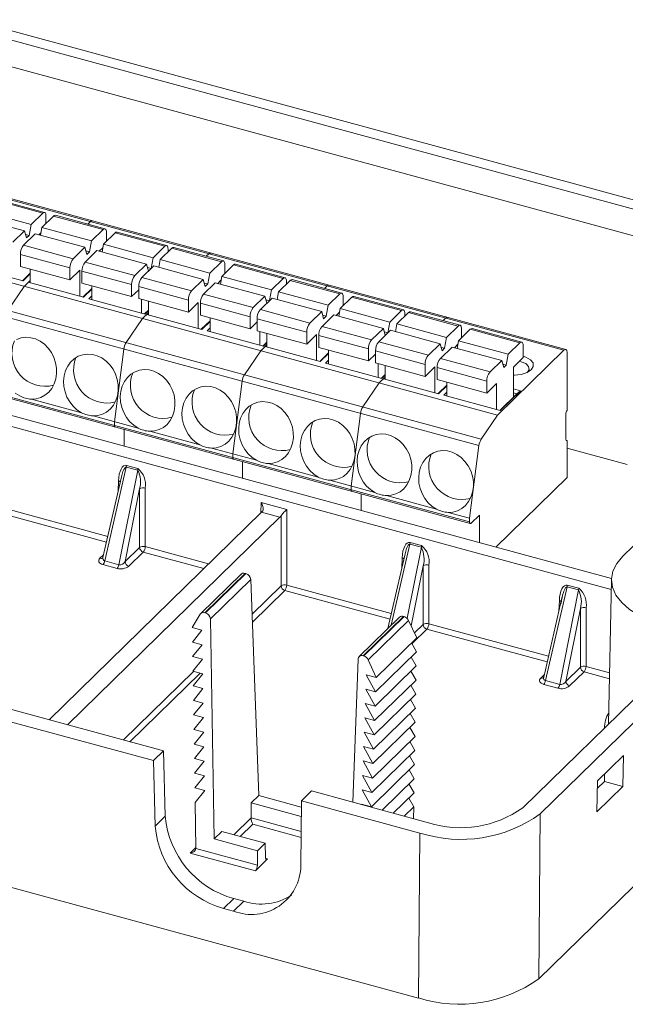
# Model space of a CAD drawing. Header units: millimetres. Extents: x -128 to 35, y 140 to 263.
# Tile 2 of 7: x -94 to -51, y 140 to 210. Entities that reach past the tile are written whole.
import ezdxf

# ---------------------------------------------------------------- set-up
doc = ezdxf.new("R2010")
doc.units = ezdxf.units.MM

msp = doc.modelspace()

# ---------------------------------------------------------------- linework, layer by layer
at = {"color": 7, "linetype": 'Continuous', "lineweight": 15}
for p, q in [((-99.108, 210.542), (-33.13, 192.611)), ((-43.19, 194.668), (-98.976, 209.83)), ((-98.96, 207.917), (-44.719, 193.176)), ((-99.379, 198.466), (-55.247, 186.471)), ((-55.115, 186.525), (-99.248, 198.519)), ((-96.191, 197.28), (-92.631, 196.312)), ((-92.5, 196.366), (-96.06, 197.334)), ((-93.471, 195.492), (-97.031, 196.46)), ((-97.498, 196.004), (-93.938, 195.037)), ((-93.471, 195.492), (-92.631, 196.312)), ((-92.697, 195.282), (-91.857, 196.102)), ((-92.398, 195.574), (-92.398, 196.111)), ((-91.857, 196.102), (-88.298, 195.135)), ((-88.166, 195.188), (-91.726, 196.156)), ((-89.392, 195.522), (-89.208, 195.701)), ((-94.778, 194.217), (-93.938, 195.037)), ((-93.938, 195.037), (-93.798, 194.531)), ((-93.611, 194.713), (-93.471, 195.492)), ((-92.697, 195.282), (-92.797, 194.727)), ((-89.138, 194.315), (-92.697, 195.282)), ((-89.138, 194.315), (-88.298, 195.135)), ((-88.064, 194.286), (-88.064, 194.934)), ((-83.744, 193.987), (-87.304, 194.954)), ((-94.004, 194.007), (-93.164, 194.827)), ((-93.868, 194.783), (-93.611, 194.713)), ((-93.798, 194.531), (-93.611, 194.713)), ((-93.164, 194.827), (-89.604, 193.859)), ((-92.908, 194.757), (-92.767, 194.894)), ((-89.278, 193.535), (-89.138, 194.315)), ((-88.275, 194.08), (-87.435, 194.9)), ((-87.435, 194.9), (-83.875, 193.933)), ((-60.007, 181.825), (-104.14, 193.819)), ((-90.444, 193.039), (-94.004, 194.007)), ((-90.444, 193.039), (-89.604, 193.859)), ((-89.604, 193.859), (-89.464, 193.353)), ((-89.582, 192.805), (-88.742, 193.625)), ((-89.534, 193.605), (-89.278, 193.535)), ((-89.464, 193.353), (-89.278, 193.535)), ((-88.742, 193.625), (-85.182, 192.657)), ((-88.574, 193.579), (-88.321, 193.826)), ((-88.275, 194.08), (-88.375, 193.525)), ((-84.715, 193.113), (-88.275, 194.08)), ((-84.715, 193.113), (-83.875, 193.933)), ((-84.207, 192.975), (-83.367, 193.794)), ((-83.642, 193.526), (-83.642, 193.732)), ((-83.367, 193.794), (-79.807, 192.827)), ((-79.676, 192.881), (-83.236, 193.848)), ((-94.237, 193.35), (-90.678, 192.383)), ((-94.237, 192.493), (-94.237, 193.35)), ((-84.854, 192.343), (-84.715, 193.113)), ((-84.207, 192.975), (-84.307, 192.419)), ((-80.647, 192.007), (-84.207, 192.975)), ((-80.902, 193.214), (-80.718, 193.394)), ((-80.647, 192.007), (-79.807, 192.827)), ((-98.087, 192.553), (-94.041, 191.453)), ((-94.237, 192.493), (-90.678, 191.526)), ((-93.537, 191.316), (-93.537, 192.303)), ((-90.678, 192.383), (-90.678, 191.526)), ((-89.978, 192.209), (-90.678, 191.526)), ((-89.978, 192.209), (-89.978, 190.349)), ((-89.815, 192.148), (-86.256, 191.181)), ((-89.815, 191.291), (-89.815, 192.148)), ((-86.022, 191.837), (-89.582, 192.805)), ((-86.022, 191.837), (-85.182, 192.657)), ((-85.514, 191.699), (-84.674, 192.519)), ((-85.182, 192.657), (-85.044, 192.158)), ((-85.112, 192.403), (-84.862, 192.335)), ((-84.674, 192.519), (-81.114, 191.552)), ((-79.785, 191.773), (-78.945, 192.593)), ((-79.574, 191.979), (-79.574, 192.626)), ((-78.945, 192.593), (-75.385, 191.625)), ((-75.254, 191.679), (-78.814, 192.647)), ((-105.481, 191.628), (-61.348, 179.634)), ((-61.183, 180.098), (-105.316, 192.092)), ((-93.537, 191.994), (-94.081, 191.464)), ((-94.041, 191.453), (-93.537, 191.945)), ((-93.969, 191.055), (-93.537, 191.476)), ((-81.954, 190.732), (-85.514, 191.699)), ((-81.954, 190.732), (-81.114, 191.552)), ((-81.114, 191.552), (-80.974, 191.045)), ((-80.787, 191.228), (-80.647, 192.007)), ((-80.083, 191.272), (-79.831, 191.518)), ((-79.785, 191.773), (-79.885, 191.217)), ((-76.225, 190.805), (-79.785, 191.773)), ((-76.225, 190.805), (-75.385, 191.625)), ((-75.717, 190.667), (-74.876, 191.487)), ((-75.152, 191.218), (-75.152, 191.424)), ((-74.876, 191.487), (-71.317, 190.519)), ((-71.186, 190.573), (-74.745, 191.541)), ((-95.145, 189.328), (-93.969, 191.055)), ((-93.665, 191.351), (-89.707, 190.276)), ((-89.815, 191.291), (-86.256, 190.324)), ((-89.115, 190.903), (-89.747, 190.286)), ((-89.707, 190.276), (-89.115, 190.853)), ((-89.115, 190.115), (-89.115, 191.101)), ((-86.256, 191.181), (-86.256, 190.324)), ((-85.747, 190.82), (-86.256, 190.324)), ((-85.747, 191.043), (-82.187, 190.075)), ((-85.747, 190.186), (-85.747, 191.043)), ((-81.092, 190.497), (-80.252, 191.317)), ((-81.044, 191.297), (-80.787, 191.228)), ((-80.974, 191.045), (-80.787, 191.228)), ((-80.252, 191.317), (-76.692, 190.35)), ((-76.363, 190.036), (-76.225, 190.805)), ((-72.227, 191.086), (-72.411, 190.907)), ((-89.115, 190.384), (-89.331, 190.173)), ((-89.331, 190.173), (-85.285, 189.074)), ((-85.747, 190.186), (-82.187, 189.218)), ((-85.556, 190.134), (-85.556, 189.147)), ((-85.047, 189.009), (-85.047, 189.995)), ((-82.187, 190.075), (-82.187, 189.218)), ((-77.532, 189.53), (-81.092, 190.497)), ((-77.532, 189.53), (-76.692, 190.35)), ((-77.023, 189.392), (-76.183, 190.212)), ((-76.692, 190.35), (-76.554, 189.85)), ((-76.621, 190.095), (-76.372, 190.028)), ((-76.183, 190.212), (-72.623, 189.244)), ((-75.717, 190.667), (-75.816, 190.112)), ((-72.157, 189.7), (-75.717, 190.667)), ((-72.157, 189.7), (-71.317, 190.519)), ((-71.294, 189.465), (-70.454, 190.285)), ((-71.083, 189.671), (-71.083, 190.319)), ((-70.454, 190.285), (-66.895, 189.318)), ((-66.763, 189.372), (-70.323, 190.339)), ((-85.047, 189.356), (-85.325, 189.084)), ((-85.285, 189.074), (-85.047, 189.306)), ((-81.487, 189.901), (-82.187, 189.218)), ((-81.487, 189.901), (-81.487, 188.042)), ((-81.325, 189.841), (-77.765, 188.874)), ((-81.325, 188.984), (-81.325, 189.841)), ((-73.464, 188.424), (-77.023, 189.392)), ((-72.297, 188.92), (-72.157, 189.7)), ((-71.294, 189.465), (-71.394, 188.91)), ((-67.735, 188.498), (-71.294, 189.465)), ((-67.735, 188.498), (-66.895, 189.318)), ((-86.655, 187.02), (-85.479, 188.747)), ((-85.047, 189.168), (-85.479, 188.747)), ((-85.175, 189.044), (-81.217, 187.968)), ((-81.325, 188.984), (-77.765, 188.016)), ((-80.625, 188.595), (-81.256, 187.979)), ((-80.625, 187.807), (-80.625, 188.794)), ((-77.765, 188.874), (-77.765, 188.016)), ((-77.257, 188.735), (-73.697, 187.768)), ((-77.257, 187.878), (-77.257, 188.735)), ((-73.464, 188.424), (-72.623, 189.244)), ((-72.623, 189.244), (-72.483, 188.738)), ((-72.601, 188.19), (-71.761, 189.01)), ((-72.553, 188.99), (-72.297, 188.92)), ((-72.483, 188.738), (-72.297, 188.92)), ((-71.761, 189.01), (-68.201, 188.042)), ((-71.593, 188.964), (-71.34, 189.211)), ((-67.226, 188.36), (-66.386, 189.179)), ((-66.661, 188.911), (-66.661, 189.117)), ((-66.386, 189.179), (-62.826, 188.212)), ((-62.695, 188.266), (-66.255, 189.233)), ((-63.737, 188.779), (-63.921, 188.599)), ((-81.217, 187.968), (-80.625, 188.546)), ((-80.625, 188.077), (-80.841, 187.866)), ((-77.257, 188.513), (-77.765, 188.016)), ((-77.257, 187.878), (-73.697, 186.911)), ((-69.041, 187.222), (-72.601, 188.19)), ((-69.041, 187.222), (-68.201, 188.042)), ((-68.533, 187.084), (-67.693, 187.904)), ((-68.201, 188.042), (-68.063, 187.543)), ((-67.873, 187.728), (-67.735, 188.498)), ((-67.693, 187.904), (-64.133, 186.937)), ((-67.226, 188.36), (-67.326, 187.804)), ((-63.666, 187.392), (-67.226, 188.36)), ((-63.666, 187.392), (-62.826, 188.212)), ((-62.804, 187.158), (-61.964, 187.978)), ((-62.593, 187.364), (-62.593, 188.011)), ((-61.964, 187.978), (-58.404, 187.01)), ((-58.273, 187.064), (-61.833, 188.032)), ((-80.841, 187.866), (-76.795, 186.766)), ((-77.065, 187.826), (-77.065, 186.84)), ((-76.557, 186.701), (-76.557, 187.688)), ((-73.697, 187.768), (-73.697, 186.911)), ((-72.997, 187.594), (-73.697, 186.911)), ((-72.997, 187.594), (-72.997, 185.734)), ((-72.835, 187.533), (-69.275, 186.566)), ((-72.835, 186.676), (-72.835, 187.533)), ((-68.131, 187.788), (-67.881, 187.72)), ((-63.806, 186.613), (-63.666, 187.392)), ((-86.82, 186.556), (-87.485, 181.348)), ((-76.557, 186.861), (-76.988, 186.44)), ((-76.557, 187.048), (-76.834, 186.777)), ((-76.795, 186.766), (-76.557, 186.999)), ((-76.684, 186.736), (-72.727, 185.661)), ((-72.835, 186.676), (-69.275, 185.709)), ((-72.134, 185.5), (-72.134, 186.486)), ((-69.275, 186.566), (-69.275, 185.709)), ((-64.973, 186.117), (-68.533, 187.084)), ((-64.973, 186.117), (-64.133, 186.937)), ((-64.133, 186.937), (-63.993, 186.43)), ((-64.111, 185.882), (-63.271, 186.702)), ((-64.063, 186.682), (-63.806, 186.613)), ((-63.993, 186.43), (-63.806, 186.613)), ((-63.271, 186.702), (-59.711, 185.735)), ((-63.103, 186.657), (-62.85, 186.903)), ((-62.804, 187.158), (-62.904, 186.602)), ((-59.244, 186.19), (-62.804, 187.158)), ((-55.247, 186.471), (-60.007, 181.825)), ((-59.244, 186.19), (-58.404, 187.01)), ((-58.171, 185.952), (-58.171, 186.809)), ((-62.014, 174.166), (-106.146, 186.16)), ((-106.095, 186.033), (-61.963, 174.039)), ((-78.164, 184.713), (-76.988, 186.44)), ((-72.134, 186.288), (-72.766, 185.671)), ((-72.727, 185.661), (-72.134, 186.238)), ((-72.134, 185.769), (-72.351, 185.558)), ((-68.766, 186.205), (-69.275, 185.709)), ((-68.766, 186.428), (-65.206, 185.46)), ((-68.766, 185.571), (-68.766, 186.428)), ((-60.551, 184.915), (-64.111, 185.882)), ((-59.384, 185.411), (-59.244, 186.19)), ((-58.871, 185.269), (-58.171, 185.952)), ((-55.013, 186.27), (-55.013, 182.156)), ((-72.351, 185.558), (-68.304, 184.459)), ((-68.766, 185.571), (-65.206, 184.603)), ((-68.575, 185.519), (-68.575, 184.532)), ((-68.066, 184.394), (-68.066, 185.38)), ((-65.206, 185.46), (-65.206, 184.603)), ((-64.506, 185.286), (-65.206, 184.603)), ((-64.506, 185.286), (-64.506, 183.426)), ((-64.344, 185.226), (-60.784, 184.258)), ((-64.344, 184.369), (-64.344, 185.226)), ((-60.551, 184.915), (-59.711, 185.735)), ((-59.711, 185.735), (-59.571, 185.229)), ((-59.641, 185.48), (-59.384, 185.411)), ((-59.571, 185.229), (-59.384, 185.411)), ((-58.871, 185.269), (-58.871, 183.121)), ((-51.85, 169.322), (-107.524, 184.453)), ((-51.834, 170.099), (-106.447, 184.941)), ((-68.066, 184.553), (-68.498, 184.132)), ((-68.066, 184.741), (-68.344, 184.469)), ((-68.304, 184.459), (-68.066, 184.691)), ((-68.194, 184.429), (-64.236, 183.353)), ((-64.344, 184.369), (-60.784, 183.401)), ((-78.329, 184.249), (-78.994, 179.04)), ((-68.498, 184.132), (-69.674, 182.405)), ((-63.644, 183.98), (-64.276, 183.364)), ((-64.236, 183.353), (-63.644, 183.931)), ((-63.644, 183.192), (-63.644, 184.179)), ((-60.784, 184.258), (-60.784, 183.401)), ((-60.084, 184.085), (-60.784, 183.401)), ((-60.084, 184.085), (-60.084, 182.225)), ((-58.367, 183.563), (-58.871, 183.7)), ((-89.861, 181.993), (-93.443, 182.967)), ((-63.644, 183.462), (-63.86, 183.251)), ((-63.86, 183.251), (-59.814, 182.151)), ((-58.638, 183.349), (-59.854, 182.162)), ((-59.814, 182.151), (-58.367, 183.563)), ((-58.638, 183.349), (-58.871, 183.412)), ((-58.367, 183.563), (-58.638, 183.349)), ((-85.793, 180.888), (-89.021, 181.765)), ((-69.839, 181.941), (-70.504, 176.733)), ((-61.183, 180.098), (-60.007, 181.825)), ((-55.107, 181.893), (-55.107, 180.093)), ((-87.485, 181.348), (-87.485, 181.089)), ((-86.785, 180.785), (-86.785, 179.598)), ((-81.371, 179.686), (-84.953, 180.659)), ((-77.303, 178.58), (-80.531, 179.458)), ((-62.014, 174.425), (-61.348, 179.634)), ((-55.013, 180.013), (-55.1, 180.037)), ((-55.013, 180.013), (-55.013, 177.356)), ((-55.013, 179.457), (-50.707, 178.287)), ((-78.994, 178.781), (-78.994, 179.04)), ((-86.64, 178.096), (-88.189, 171.367)), ((-85.817, 177.872), (-86.64, 178.096)), ((-86.626, 178.216), (-85.802, 177.993)), ((-78.294, 177.29), (-78.294, 178.478)), ((-72.881, 177.378), (-76.462, 178.352)), ((-86.984, 177.403), (-88.318, 171.607)), ((-87.174, 171.091), (-85.817, 177.872)), ((-55.013, 177.356), (-60.137, 172.355)), ((-85.277, 176.594), (-85.281, 172.387)), ((-68.812, 176.273), (-72.04, 177.15)), ((-70.504, 176.733), (-70.504, 176.474)), ((-85.682, 176.534), (-86.727, 171.312)), ((-85.686, 172.327), (-85.682, 176.534)), ((-69.804, 176.17), (-69.804, 174.983)), ((-64.39, 175.071), (-67.972, 176.044)), ((-76.965, 175.562), (-75.123, 175.061)), ((-76.94, 174.85), (-92.181, 159.975)), ((-90.854, 159.614), (-75.614, 174.49)), ((-75.614, 174.49), (-76.94, 174.85)), ((-75.533, 169.568), (-75.528, 174.604)), ((-75.123, 175.061), (-75.128, 169.628)), ((-62.014, 174.425), (-63.55, 174.843)), ((-61.314, 174.635), (-61.897, 174.066)), ((-61.314, 172.675), (-61.314, 174.635)), ((-62.014, 174.166), (-62.014, 174.425)), ((-49.553, 173.13), (-51.016, 171.703)), ((-65.475, 172.344), (-66.299, 172.568)), ((-66.284, 172.688), (-65.461, 172.464)), ((-86.727, 171.312), (-85.686, 172.327)), ((-85.421, 172.003), (-86.462, 170.987)), ((-66.643, 171.874), (-67.877, 166.512)), ((-87.299, 170.827), (-88.315, 171.103)), ((-88.189, 171.367), (-87.174, 171.091)), ((-65.345, 166.799), (-65.34, 171.006)), ((-64.935, 171.066), (-64.939, 166.859)), ((-78.399, 170.417), (-81.296, 167.589)), ((-78.121, 170.472), (-81.015, 167.647)), ((-80.958, 167.632), (-78.064, 170.457)), ((-78.064, 170.457), (-78.121, 170.472)), ((-77.707, 170.03), (-80.607, 167.199)), ((-77.707, 170.03), (-77.14, 154.536)), ((-55.007, 169.623), (-54.183, 169.399)), ((-51.836, 170.034), (-52.047, 159.66)), ((-55.365, 168.809), (-56.699, 163.014)), ((-55.021, 169.503), (-56.57, 162.774)), ((-55.555, 162.498), (-54.198, 169.279)), ((-54.198, 169.279), (-55.021, 169.503)), ((-81.917, 166.591), (-81.332, 167.543)), ((-81.015, 167.647), (-80.958, 167.632)), ((-54.063, 167.941), (-55.108, 162.718)), ((-54.067, 163.734), (-54.063, 167.941)), ((-53.658, 168.001), (-53.662, 163.794)), ((-80.607, 167.199), (-80.336, 151.417)), ((-67.039, 167.33), (-69.936, 164.502)), ((-66.761, 167.385), (-69.656, 164.56)), ((-69.598, 164.544), (-66.704, 167.369)), ((-66.387, 167.098), (-69.285, 164.269)), ((-66.704, 167.369), (-66.761, 167.385)), ((-66.387, 167.098), (-65.802, 165.854)), ((-81.21, 166.399), (-81.917, 166.591)), ((-81.899, 165.546), (-81.21, 166.399)), ((-65.079, 166.474), (-66.12, 165.458)), ((-56.956, 153.214), (-43.598, 166.251)), ((-81.192, 165.353), (-81.899, 165.546)), ((-81.881, 164.5), (-81.192, 165.353)), ((-65.802, 165.854), (-68.721, 163.005)), ((-66.185, 165.48), (-65.82, 164.842)), ((-45.625, 165.928), (-58.203, 153.652)), ((-65.82, 164.842), (-68.758, 161.974)), ((-83.972, 157.744), (-107.853, 164.234)), ((-81.174, 164.308), (-81.881, 164.5)), ((-81.863, 163.454), (-81.174, 164.308)), ((-70.012, 164.319), (-70.387, 154.052)), ((-69.656, 164.56), (-69.598, 164.544)), ((-69.285, 164.269), (-68.721, 163.005)), ((-66.203, 164.468), (-65.838, 163.831)), ((-84.696, 157.038), (-108.576, 163.528)), ((-81.156, 163.262), (-81.863, 163.454)), ((-81.845, 162.409), (-81.156, 163.262)), ((-68.721, 163.005), (-69.428, 163.197)), ((-69.428, 163.197), (-68.758, 161.974)), ((-65.838, 163.831), (-68.796, 160.944)), ((-66.221, 163.457), (-65.856, 162.819)), ((-55.108, 162.718), (-54.067, 163.734)), ((-53.802, 163.409), (-54.843, 162.393)), ((-65.856, 162.819), (-68.833, 159.913)), ((-66.239, 162.445), (-65.874, 161.808)), ((-55.68, 162.233), (-56.695, 162.509)), ((-56.57, 162.774), (-55.555, 162.498)), ((-81.138, 162.216), (-81.845, 162.409)), ((-81.827, 161.363), (-81.138, 162.216)), ((-68.758, 161.974), (-69.466, 162.167)), ((-69.466, 162.167), (-68.796, 160.944)), ((-65.874, 161.808), (-68.871, 158.883)), ((-81.12, 161.171), (-81.827, 161.363)), ((-81.809, 160.317), (-81.12, 161.171)), ((-68.796, 160.944), (-69.503, 161.136)), ((-69.503, 161.136), (-68.833, 159.913)), ((-66.257, 161.434), (-65.892, 160.796)), ((-65.892, 160.796), (-68.908, 157.852)), ((-66.275, 160.422), (-65.91, 159.785)), ((-81.102, 160.125), (-81.809, 160.317)), ((-81.791, 159.272), (-81.102, 160.125)), ((-68.833, 159.913), (-69.541, 160.105)), ((-69.541, 160.105), (-68.871, 158.883)), ((-65.91, 159.785), (-68.946, 156.821)), ((-81.084, 159.079), (-81.791, 159.272)), ((-81.773, 158.226), (-81.084, 159.079)), ((-68.871, 158.883), (-69.578, 159.075)), ((-69.578, 159.075), (-68.908, 157.852)), ((-66.293, 159.411), (-65.928, 158.773)), ((-81.066, 158.034), (-81.773, 158.226)), ((-65.928, 158.773), (-68.984, 155.791)), ((-66.311, 158.399), (-65.946, 157.762)), ((-83.972, 157.744), (-84.696, 157.038)), ((-83.972, 157.744), (-83.843, 153.054)), ((-81.755, 157.18), (-81.066, 158.034)), ((-68.908, 157.852), (-69.616, 158.044)), ((-69.616, 158.044), (-68.946, 156.821)), ((-65.946, 157.762), (-69.021, 154.76)), ((-84.696, 157.038), (-84.566, 152.348)), ((-81.048, 156.988), (-81.755, 157.18)), ((-81.737, 156.135), (-81.048, 156.988)), ((-68.946, 156.821), (-69.654, 157.014)), ((-69.654, 157.014), (-68.984, 155.791)), ((-66.329, 157.388), (-65.964, 156.75)), ((-57.058, 141.383), (-40.688, 157.361)), ((-50.983, 157.406), (-52.847, 155.587)), ((-51.023, 155.194), (-50.983, 157.406)), ((-81.03, 155.942), (-81.737, 156.135)), ((-65.964, 156.75), (-69.059, 153.73)), ((-66.347, 156.376), (-65.982, 155.739)), ((-52.338, 155.544), (-52.328, 156.093)), ((-123.83, 155.816), (-65.677, 140.011)), ((-81.719, 155.089), (-81.03, 155.942)), ((-68.984, 155.791), (-69.691, 155.983)), ((-69.691, 155.983), (-69.021, 154.76)), ((-65.982, 155.739), (-68.293, 153.483)), ((-52.847, 155.587), (-52.887, 153.375)), ((-52.857, 155.038), (-52.338, 155.544)), ((-52.338, 155.544), (-51.023, 155.194)), ((-81.012, 154.897), (-81.719, 155.089)), ((-81.701, 154.043), (-81.012, 154.897)), ((-74.083, 154.154), (-73.359, 154.86)), ((-64.958, 152.576), (-73.359, 154.86)), ((-69.021, 154.76), (-69.729, 154.952)), ((-69.729, 154.952), (-69.059, 153.73)), ((-66, 154.727), (-67.497, 153.266)), ((-66.365, 155.365), (-66, 154.727)), ((-52.887, 153.375), (-51.023, 155.194)), ((-81.701, 154.043), (-81.644, 150.739)), ((-77.688, 154.001), (-77.689, 152.93)), ((-77.688, 154.001), (-77.14, 154.536)), ((-77.688, 154.001), (-74.093, 153.024)), ((-74.087, 153.706), (-77.14, 154.536)), ((-74.123, 149.509), (-74.083, 154.154)), ((-65.574, 151.841), (-74.083, 154.154)), ((-66.383, 154.353), (-66.018, 153.716)), ((-69.059, 153.73), (-69.766, 153.922)), ((-69.766, 153.922), (-69.741, 153.876)), ((-66.018, 153.716), (-66.7, 153.05)), ((-66.018, 153.716), (-66.033, 152.869)), ((-84.566, 152.348), (-83.843, 153.054)), ((-77.689, 152.93), (-77.689, 152.923)), ((-56.956, 153.214), (-57.058, 141.383)), ((-80.336, 151.417), (-79.788, 151.952)), ((-76.678, 151.106), (-79.788, 151.952)), ((-80.336, 151.417), (-77.226, 150.572)), ((-65.677, 140.011), (-65.574, 151.841)), ((-81.644, 150.727), (-77.236, 149.529)), ((-77.236, 149.529), (-77.226, 150.572)), ((-76.678, 151.106), (-77.226, 150.572)), ((-76.648, 150.093), (-76.678, 151.106)), ((-77.376, 149.14), (-82.05, 150.41)), ((-76.508, 149.986), (-77.376, 149.14)), ((-78.935, 147.143), (-79.659, 146.437)), ((-78.942, 146.242), (-78.219, 146.948)), ((-78.219, 146.948), (-78.935, 147.143)), ((-78.942, 146.242), (-79.659, 146.437))]:
    msp.add_line(p, q, dxfattribs=at)
at = {"color": 8, "linetype": 'Continuous', "lineweight": 15}
for p, q in [((-87.225, 176.355), (-87.198, 177.116)), ((-96.335, 175.392), (-87.97, 173.118)), ((-76.993, 174.799), (-76.965, 175.562)), ((-88.062, 172.72), (-96.475, 175.007)), ((-85.281, 172.387), (-80.731, 171.151)), ((-66.299, 172.568), (-67.639, 166.744)), ((-66.495, 167.247), (-65.475, 172.344)), ((-88.531, 171.549), (-88.274, 171.799)), ((-81.069, 170.82), (-85.421, 172.003)), ((-66.884, 170.826), (-66.856, 171.588)), ((-65.34, 171.006), (-66.201, 166.703)), ((-77.615, 167.536), (-75.533, 169.568)), ((-75.128, 169.628), (-67.629, 167.59)), ((-75.268, 169.243), (-77.595, 166.972)), ((-67.72, 167.192), (-75.268, 169.243)), ((-55.606, 167.761), (-55.579, 168.523)), ((-65.963, 166.196), (-65.345, 166.799)), ((-64.939, 166.859), (-56.351, 164.525)), ((-56.443, 164.127), (-65.079, 166.474)), ((-86.847, 158.525), (-81.811, 163.44)), ((-81.344, 163.313), (-86.379, 158.398)), ((-56.911, 162.956), (-56.655, 163.206)), ((-51.981, 162.914), (-53.802, 163.409)), ((-53.662, 163.794), (-51.972, 163.335)), ((-78.93, 151.718), (-77.689, 152.93)), ((-77.689, 152.923), (-74.102, 151.948)), ((-77.564, 152.47), (-78.464, 151.592)), ((-74.105, 151.531), (-77.564, 152.47)), ((-82.05, 150.41), (-81.645, 150.805)), ((-76.639, 150.022), (-76.508, 149.986))]:
    msp.add_line(p, q, dxfattribs=at)
at = {"color": 7, "linetype": 'Continuous', "lineweight": 15, "flags": 128}
for points in [[(-92.631, 196.312), (-92.586, 196.349), (-92.542, 196.367), (-92.502, 196.367), (-92.466, 196.348), (-92.437, 196.311), (-92.416, 196.258), (-92.402, 196.191), (-92.398, 196.111)], [(-88.298, 195.135), (-88.252, 195.171), (-88.208, 195.189), (-88.168, 195.189), (-88.133, 195.17), (-88.104, 195.133), (-88.082, 195.08), (-88.069, 195.013), (-88.064, 194.934)], [(-83.875, 193.933), (-83.83, 193.969), (-83.786, 193.987), (-83.746, 193.987), (-83.71, 193.968), (-83.681, 193.932), (-83.66, 193.879), (-83.647, 193.811), (-83.642, 193.732)], [(-79.807, 192.827), (-79.762, 192.863), (-79.718, 192.882), (-79.677, 192.881), (-79.642, 192.863), (-79.613, 192.826), (-79.592, 192.773), (-79.578, 192.705), (-79.574, 192.626)], [(-75.385, 191.625), (-75.34, 191.661), (-75.296, 191.68), (-75.255, 191.679), (-75.22, 191.661), (-75.191, 191.624), (-75.169, 191.571), (-75.156, 191.504), (-75.152, 191.424)], [(-71.317, 190.519), (-71.271, 190.556), (-71.227, 190.574), (-71.187, 190.574), (-71.152, 190.555), (-71.123, 190.518), (-71.101, 190.465), (-71.088, 190.398), (-71.083, 190.319)], [(-66.895, 189.318), (-66.849, 189.354), (-66.805, 189.372), (-66.765, 189.372), (-66.73, 189.353), (-66.701, 189.317), (-66.679, 189.264), (-66.666, 189.196), (-66.661, 189.117)], [(-62.826, 188.212), (-62.781, 188.248), (-62.737, 188.267), (-62.697, 188.266), (-62.661, 188.248), (-62.632, 188.211), (-62.611, 188.158), (-62.597, 188.09), (-62.593, 188.011)], [(-93.443, 182.967), (-93.1, 182.993), (-92.773, 183.087), (-92.471, 183.247), (-92.204, 183.468), (-91.981, 183.742), (-91.809, 184.062), (-91.692, 184.417), (-91.635, 184.796), (-91.64, 185.187), (-91.705, 185.578), (-91.83, 185.957), (-92.01, 186.311), (-92.24, 186.63), (-92.512, 186.904), (-92.818, 187.124), (-93.148, 187.284), (-93.493, 187.377), (-93.84, 187.402), (-94.18, 187.358), (-94.502, 187.245)], [(-58.404, 187.01), (-58.359, 187.046), (-58.315, 187.065), (-58.275, 187.064), (-58.239, 187.046), (-58.21, 187.009), (-58.189, 186.956), (-58.175, 186.889), (-58.171, 186.809)], [(-55.013, 186.27), (-55.018, 186.35), (-55.031, 186.417), (-55.053, 186.47), (-55.082, 186.507), (-55.117, 186.526), (-55.157, 186.526), (-55.201, 186.507), (-55.247, 186.471)], [(-89.021, 181.765), (-88.678, 181.791), (-88.35, 181.885), (-88.049, 182.045), (-87.782, 182.266), (-87.559, 182.541), (-87.387, 182.86), (-87.27, 183.215), (-87.213, 183.594), (-87.218, 183.985), (-87.283, 184.376), (-87.408, 184.755), (-87.588, 185.109), (-87.818, 185.428), (-88.09, 185.702), (-88.396, 185.922), (-88.726, 186.082), (-89.071, 186.175), (-89.418, 186.2), (-89.758, 186.156), (-90.08, 186.043), (-90.373, 185.866), (-90.628, 185.63), (-90.838, 185.342), (-90.996, 185.012), (-91.097, 184.649), (-91.137, 184.266), (-91.116, 183.874), (-91.034, 183.485), (-90.893, 183.112), (-90.699, 182.766), (-90.457, 182.458), (-90.175, 182.198), (-89.861, 181.993)], [(-58.871, 184.688), (-58.783, 184.688), (-58.308, 184.741), (-57.896, 184.874), (-57.598, 185.072), (-57.449, 185.311), (-57.468, 185.561), (-57.651, 185.793), (-57.978, 185.978), (-58.171, 186.043)], [(-84.953, 180.659), (-84.61, 180.685), (-84.282, 180.779), (-83.98, 180.94), (-83.714, 181.16), (-83.491, 181.435), (-83.318, 181.755), (-83.202, 182.109), (-83.145, 182.488), (-83.149, 182.879), (-83.215, 183.27), (-83.34, 183.649), (-83.52, 184.003), (-83.75, 184.323), (-84.022, 184.597), (-84.328, 184.817), (-84.658, 184.976), (-85.002, 185.07), (-85.35, 185.095), (-85.69, 185.05), (-86.011, 184.937), (-86.304, 184.76), (-86.56, 184.524), (-86.77, 184.236), (-86.928, 183.906), (-87.028, 183.544), (-87.069, 183.16), (-87.047, 182.768), (-86.965, 182.379), (-86.825, 182.006), (-86.631, 181.66), (-86.389, 181.352), (-86.107, 181.092), (-85.793, 180.888)], [(-57.857, 184.893), (-57.741, 185.099), (-57.785, 185.319), (-57.99, 185.513), (-58.323, 185.653), (-58.448, 185.682)], [(-80.531, 179.458), (-80.188, 179.483), (-79.86, 179.578), (-79.558, 179.738), (-79.292, 179.958), (-79.069, 180.233), (-78.896, 180.553), (-78.78, 180.908), (-78.723, 181.286), (-78.727, 181.677), (-78.793, 182.068), (-78.918, 182.447), (-79.098, 182.802), (-79.327, 183.121), (-79.6, 183.395), (-79.906, 183.615), (-80.236, 183.774), (-80.58, 183.868), (-80.928, 183.893), (-81.268, 183.848), (-81.589, 183.736), (-81.882, 183.558), (-82.138, 183.322), (-82.348, 183.035), (-82.505, 182.704), (-82.606, 182.342), (-82.646, 181.958), (-82.625, 181.566), (-82.543, 181.177), (-82.403, 180.804), (-82.209, 180.458), (-81.967, 180.15), (-81.685, 179.89), (-81.371, 179.686)], [(-94.597, 183.399), (-94.284, 183.195)], [(-76.462, 178.352), (-76.119, 178.378), (-75.792, 178.472), (-75.49, 178.632), (-75.223, 178.853), (-75, 179.127), (-74.828, 179.447), (-74.711, 179.802), (-74.654, 180.181), (-74.659, 180.572), (-74.724, 180.963), (-74.849, 181.341), (-75.029, 181.696), (-75.259, 182.015), (-75.531, 182.289), (-75.837, 182.509), (-76.168, 182.669), (-76.512, 182.762), (-76.86, 182.787), (-77.199, 182.742), (-77.521, 182.63), (-77.814, 182.453), (-78.069, 182.217), (-78.279, 181.929), (-78.437, 181.599), (-78.538, 181.236), (-78.578, 180.853), (-78.557, 180.46), (-78.475, 180.072), (-78.335, 179.698), (-78.141, 179.352), (-77.899, 179.045), (-77.616, 178.784), (-77.303, 178.58)], [(-72.04, 177.15), (-71.697, 177.176), (-71.37, 177.27), (-71.068, 177.43), (-70.801, 177.651), (-70.578, 177.925), (-70.406, 178.245), (-70.289, 178.6), (-70.232, 178.979), (-70.237, 179.37), (-70.302, 179.761), (-70.427, 180.14), (-70.607, 180.494), (-70.837, 180.813), (-71.109, 181.087), (-71.415, 181.307), (-71.746, 181.467), (-72.09, 181.56), (-72.437, 181.585), (-72.777, 181.541), (-73.099, 181.428), (-73.392, 181.251), (-73.647, 181.015), (-73.857, 180.727), (-74.015, 180.397), (-74.116, 180.034), (-74.156, 179.651), (-74.135, 179.259), (-74.053, 178.87), (-73.913, 178.497), (-73.718, 178.151), (-73.476, 177.843), (-73.194, 177.583), (-72.881, 177.378)], [(-87.485, 181.089), (-87.483, 181.049), (-87.476, 181.015), (-87.465, 180.989), (-87.451, 180.971), (-87.434, 180.961)], [(-67.972, 176.044), (-67.629, 176.07), (-67.301, 176.164), (-67, 176.325), (-66.733, 176.545), (-66.51, 176.82), (-66.338, 177.139), (-66.221, 177.494), (-66.164, 177.873), (-66.168, 178.264), (-66.234, 178.655), (-66.359, 179.034), (-66.539, 179.388), (-66.769, 179.708), (-67.041, 179.982), (-67.347, 180.202), (-67.677, 180.361), (-68.022, 180.455), (-68.369, 180.48), (-68.709, 180.435), (-69.03, 180.322), (-69.324, 180.145), (-69.579, 179.909), (-69.789, 179.621), (-69.947, 179.291), (-70.047, 178.929), (-70.088, 178.545), (-70.067, 178.153), (-69.985, 177.764), (-69.844, 177.391), (-69.65, 177.045), (-69.408, 176.737), (-69.126, 176.477), (-68.812, 176.273)], [(-55.107, 180.093), (-55.105, 180.062), (-55.099, 180.035), (-55.091, 180.014), (-55.079, 179.999), (-55.065, 179.991), (-55.049, 179.991), (-55.031, 179.999), (-55.013, 180.013)], [(-78.994, 178.781), (-78.992, 178.742), (-78.986, 178.708), (-78.975, 178.681), (-78.96, 178.663), (-78.943, 178.654)], [(-63.55, 174.843), (-63.207, 174.868), (-62.879, 174.963), (-62.577, 175.123), (-62.311, 175.343), (-62.088, 175.618), (-61.915, 175.938), (-61.799, 176.293), (-61.742, 176.671), (-61.746, 177.062), (-61.812, 177.453), (-61.937, 177.832), (-62.117, 178.187), (-62.347, 178.506), (-62.619, 178.78), (-62.925, 179), (-63.255, 179.159), (-63.599, 179.253), (-63.947, 179.278), (-64.287, 179.233), (-64.608, 179.121), (-64.901, 178.943), (-65.157, 178.707), (-65.367, 178.42), (-65.525, 178.089), (-65.625, 177.727), (-65.666, 177.343), (-65.645, 176.951), (-65.563, 176.562), (-65.422, 176.189), (-65.228, 175.843), (-64.986, 175.535), (-64.704, 175.275), (-64.39, 175.071)], [(-87.198, 177.116), (-87.179, 177.356), (-87.14, 177.582), (-87.084, 177.783), (-87.012, 177.954), (-86.926, 178.087), (-86.831, 178.177), (-86.729, 178.22), (-86.626, 178.216)], [(-70.504, 176.474), (-70.502, 176.434), (-70.495, 176.4), (-70.484, 176.374), (-70.47, 176.356), (-70.453, 176.346)], [(-62.014, 174.166), (-62.011, 174.127), (-62.005, 174.093), (-61.994, 174.066), (-61.979, 174.048), (-61.962, 174.039), (-61.942, 174.039), (-61.92, 174.048), (-61.897, 174.066)], [(-66.856, 171.588), (-66.837, 171.828), (-66.799, 172.053), (-66.742, 172.255), (-66.67, 172.426), (-66.585, 172.558), (-66.489, 172.648), (-66.388, 172.692), (-66.284, 172.688)], [(-51.016, 171.703), (-51.457, 171.176), (-51.732, 170.62), (-51.836, 170.048), (-51.764, 169.476), (-51.52, 168.916), (-51.108, 168.383), (-50.54, 167.889), (-49.828, 167.447), (-48.991, 167.069), (-48.05, 166.762)], [(-88.531, 171.549), (-88.581, 171.487), (-88.61, 171.422), (-88.615, 171.356), (-88.596, 171.293), (-88.555, 171.233), (-88.493, 171.181), (-88.412, 171.137), (-88.315, 171.103)], [(-55.579, 168.523), (-55.56, 168.763), (-55.521, 168.988), (-55.465, 169.19), (-55.392, 169.361), (-55.307, 169.493), (-55.212, 169.583), (-55.11, 169.627), (-55.007, 169.623)], [(-56.911, 162.956), (-56.962, 162.894), (-56.991, 162.829), (-56.996, 162.763), (-56.977, 162.699), (-56.936, 162.64), (-56.874, 162.587), (-56.792, 162.543), (-56.695, 162.509)], [(-81.644, 150.739), (-81.644, 150.733), (-81.644, 150.727)], [(-76.508, 149.986), (-76.535, 149.965), (-76.56, 149.954), (-76.584, 149.953), (-76.605, 149.963), (-76.622, 149.982), (-76.636, 150.012), (-76.644, 150.049), (-76.648, 150.093)]]:
    msp.add_lwpolyline(points, dxfattribs=at)
at = {"color": 8, "linetype": 'Continuous', "lineweight": 15, "flags": 128}
for points in [[(-86.908, 177.685), (-86.876, 177.778), (-86.816, 177.923), (-86.754, 178.027), (-86.695, 178.085), (-86.64, 178.096)], [(-66.566, 172.157), (-66.535, 172.249), (-66.474, 172.394), (-66.413, 172.498), (-66.354, 172.557), (-66.299, 172.568)], [(-55.289, 169.092), (-55.257, 169.184), (-55.196, 169.329), (-55.135, 169.433), (-55.076, 169.492), (-55.021, 169.503)], [(-66.182, 165.482), (-66.171, 165.477), (-66.12, 165.458)]]:
    msp.add_lwpolyline(points, dxfattribs=at)
at = {"color": 7, "linetype": 'Continuous', "lineweight": 15}
for centre, radius, start, end in [((-91.748, 196.022), 0.135, 80.73183, 143.96753), ((-89.099, 195.622), 0.135, 80.73183, 143.96753), ((-87.326, 194.821), 0.135, 80.73183, 143.96753), ((-93.215, 193.356), 1.022, 140.51294, 180.34344), ((-83.258, 193.715), 0.135, 80.73183, 143.96753), ((-89.655, 192.389), 1.022, 140.51294, 180.34344), ((-80.608, 193.314), 0.135, 80.73183, 143.96753), ((-88.793, 192.155), 1.022, 140.51294, 180.34344), ((-78.835, 192.513), 0.135, 80.73183, 143.96753), ((-85.233, 191.187), 1.022, 140.51294, 180.34344), ((-84.725, 191.049), 1.022, 140.51294, 180.34344), ((-74.767, 191.407), 0.135, 80.73183, 143.96753), ((-81.165, 190.081), 1.022, 140.51294, 180.34344), ((-72.118, 191.007), 0.135, 80.73183, 143.96753), ((-80.302, 189.847), 1.022, 140.51294, 180.34344), ((-70.345, 190.206), 0.135, 80.73183, 143.96753), ((-76.743, 188.88), 1.022, 140.51294, 180.34344), ((-76.234, 188.741), 1.022, 140.51294, 180.34344), ((-66.277, 189.1), 0.135, 80.73183, 143.96753), ((-63.628, 188.699), 0.135, 80.73183, 143.96753), ((-72.674, 187.774), 1.022, 140.51294, 180.34344), ((-71.812, 187.54), 1.022, 140.51294, 180.34344), ((-61.855, 187.898), 0.135, 80.73183, 143.96753), ((-68.252, 186.572), 1.022, 140.51294, 180.34344), ((-92.459, 186.27), 2.379, 158.1593, 284.82616), ((-85.712, 186.424), 1.116, 147.67725, 173.17913), ((-67.744, 186.434), 1.022, 140.51294, 180.34344), ((-88.037, 185.069), 2.379, 158.1593, 284.82616), ((-64.184, 185.466), 1.022, 140.51294, 180.34344), ((-63.322, 185.232), 1.022, 140.51294, 180.34344), ((-83.969, 183.963), 2.379, 158.1593, 284.82616), ((-77.221, 184.116), 1.116, 147.67725, 173.17913), ((-59.762, 184.265), 1.022, 140.51294, 180.34344), ((-79.547, 182.761), 2.379, 158.1593, 284.82616), ((-93.29, 185.189), 2.227, 243.51941, 266.07156), ((-75.478, 181.655), 2.379, 158.1593, 284.82616), ((-68.731, 181.809), 1.116, 147.67725, 173.17913), ((-88.868, 183.987), 2.227, 243.51941, 266.07156), ((-54.698, 181.896), 0.409, 140.51294, 180.34344), ((-87.359, 181.065), 0.128, 169.35156, 234.37442), ((-84.8, 182.881), 2.227, 243.51941, 266.07156), ((-71.056, 180.454), 2.379, 158.1593, 284.82616), ((-66.988, 179.348), 2.379, 158.1593, 284.82616), ((-80.378, 181.679), 2.227, 243.51941, 266.07156), ((-60.241, 179.501), 1.116, 147.67725, 173.17913), ((-78.869, 178.758), 0.128, 169.35156, 234.37442), ((-62.566, 178.146), 2.379, 158.1593, 284.82616), ((-87.261, 178.233), 0.636, 347.56566, 358.51293), ((-86.438, 178.009), 0.636, 347.56566, 358.51293), ((-86.782, 176.827), 1.523, 351.20676, 49.96895), ((-76.31, 180.574), 2.227, 243.51941, 266.07156), ((-82.527, 176.35), 4.579, 163.04232, 172.94827), ((-87.562, 177.02), 1.942, 345.49581, 26.01231), ((-71.888, 179.372), 2.227, 243.51941, 266.07156), ((-85.415, 176.125), 0.488, 73.62813, 123.21288), ((-70.379, 176.45), 0.128, 169.35156, 234.37442), ((-67.819, 178.266), 2.227, 243.51941, 266.07156), ((-77.341, 175.244), 0.562, 315.46962, 330.08591), ((-75.994, 174.863), 0.533, 315.50978, 330.88338), ((-63.397, 177.064), 2.227, 243.51941, 266.07156), ((-85.419, 171.919), 0.488, 73.62813, 123.21288), ((-85.893, 172.392), 0.612, 320.48314, 359.54644), ((-66.919, 172.704), 0.636, 347.56566, 358.51293), ((-66.096, 172.481), 0.636, 347.56566, 358.51293), ((-67.221, 171.492), 1.942, 345.49581, 26.01231), ((-66.44, 171.298), 1.523, 351.20676, 49.96895), ((-85.322, 172.354), 0.365, 184.22192, 254.26625), ((-62.186, 170.821), 4.579, 163.04232, 172.94827), ((-88.734, 171.463), 0.553, 319.30767, 350.00096), ((-87.718, 171.187), 0.553, 319.30767, 350.00096), ((-87.039, 171.734), 0.944, 253.99497, 307.65216), ((-87.109, 171.524), 0.437, 261.56181, 330.97142), ((-86.363, 171.338), 0.365, 184.22192, 254.26625), ((-65.073, 170.597), 0.488, 73.62813, 123.21288), ((-78.212, 170.218), 0.27, 70.22143, 145.23552), ((-78.196, 169.983), 0.492, 5.42302, 74.35624), ((-75.266, 169.159), 0.488, 73.62813, 123.21288), ((-75.169, 169.595), 0.365, 184.22192, 254.26625), ((-75.74, 169.633), 0.612, 320.48314, 359.54644), ((-55.642, 169.639), 0.636, 347.56566, 358.51293), ((-50.908, 167.756), 4.579, 163.04232, 172.94827), ((-54.819, 169.416), 0.636, 347.56566, 358.51293), ((-55.943, 168.427), 1.942, 345.49581, 26.01231), ((-55.162, 168.233), 1.523, 351.20676, 49.96895), ((-81.106, 167.388), 0.275, 70.73564, 145.48726), ((-81.091, 167.166), 0.484, 3.85432, 74.10629), ((-66.852, 167.114), 0.285, 71.47435, 131.04985), ((-53.795, 167.532), 0.488, 73.62813, 123.21288), ((-66.847, 166.881), 0.509, 25.18464, 73.64916), ((-65.077, 166.39), 0.488, 73.62813, 123.21288), ((-64.98, 166.826), 0.365, 184.22192, 254.26625), ((-65.552, 166.864), 0.612, 320.48314, 359.54644), ((-69.749, 164.313), 0.264, 69.33901, 178.70465), ((-69.739, 164.068), 0.497, 23.9073, 73.56256), ((-53.8, 163.325), 0.488, 73.62813, 123.21288), ((-53.703, 163.761), 0.365, 184.22192, 254.26625), ((-54.274, 163.799), 0.612, 320.48314, 359.54644), ((-57.115, 162.87), 0.553, 319.30767, 350.00096), ((-56.099, 162.594), 0.553, 319.30767, 350.00096), ((-55.49, 162.93), 0.437, 261.56181, 330.97142), ((-54.744, 162.745), 0.365, 184.22192, 254.26625), ((-55.419, 163.141), 0.944, 253.99497, 307.65216), ((-62.666, 159.931), 7.704, 252.69411, 305.40084), ((-77.125, 153.638), 6.743, 184.9722, 254.42993), ((-76.644, 152.968), 1.046, 182.50912, 208.43149), ((-62.638, 161.148), 9.759, 252.48674, 305.60821), ((-77.867, 152.917), 6.724, 184.85858, 254.54355), ((-82.065, 150.847), 0.437, 271.97471, 344.12389), ((-77.657, 149.535), 3.534, 248.67692, 359.59303), ((-77.849, 149.53), 0.613, 320.49954, 359.94405), ((-76.962, 150.771), 4.024, 251.79752, 302.74397), ((-62.74, 149.318), 9.759, 252.48674, 305.60821)]:
    msp.add_arc(centre, radius, start, end, dxfattribs=at)
at = {"color": 8, "linetype": 'Continuous', "lineweight": 15}
for centre, radius, start, end in [((-87.26, 176.845), 0.278, 45.86494, 76.96847), ((-88.462, 171.75), 0.212, 251.17522, 311.40459), ((-88.141, 171.548), 0.187, 161.64645, 254.93174), ((-66.919, 171.317), 0.278, 45.86494, 76.96847), ((-55.641, 168.252), 0.278, 45.86494, 76.96847), ((-56.844, 163.159), 0.214, 251.57544, 312.20844), ((-56.522, 162.955), 0.187, 161.64645, 254.93174), ((-50.132, 159.344), 2.216, 148.96075, 179.41224)]:
    msp.add_arc(centre, radius, start, end, dxfattribs=at)
at = {"color": 7, "linetype": 'Continuous', "lineweight": 15}
for points, knots in [([(-76.854, 174.964), (-76.805, 175.046), (-76.809, 175.157), (-76.86, 175.366), (-76.908, 175.469), (-76.965, 175.562)], [0, 0, 0, 0, 0.5, 0.5, 1, 1, 1, 1]), ([(-75.528, 174.604), (-75.48, 174.686), (-75.4, 174.775), (-75.254, 174.93), (-75.183, 175.001), (-75.123, 175.061)], [0, 0, 0, 0, 0.5, 0.5, 1, 1, 1, 1]), ([(-88.322, 171.613), (-88.322, 171.604), (-88.324, 171.586), (-88.323, 171.589), (-88.323, 171.59)], [0, 0, 0, 0, 0.4653637, 1, 1, 1, 1]), ([(-56.703, 163.02), (-56.703, 163.011), (-56.705, 162.993), (-56.704, 162.996), (-56.704, 162.997)], [0, 0, 0, 0, 0.465744, 1, 1, 1, 1])]:
    msp.add_open_spline(points, degree=3, knots=knots, dxfattribs=at)

doc.saveas('drawing.dxf')
